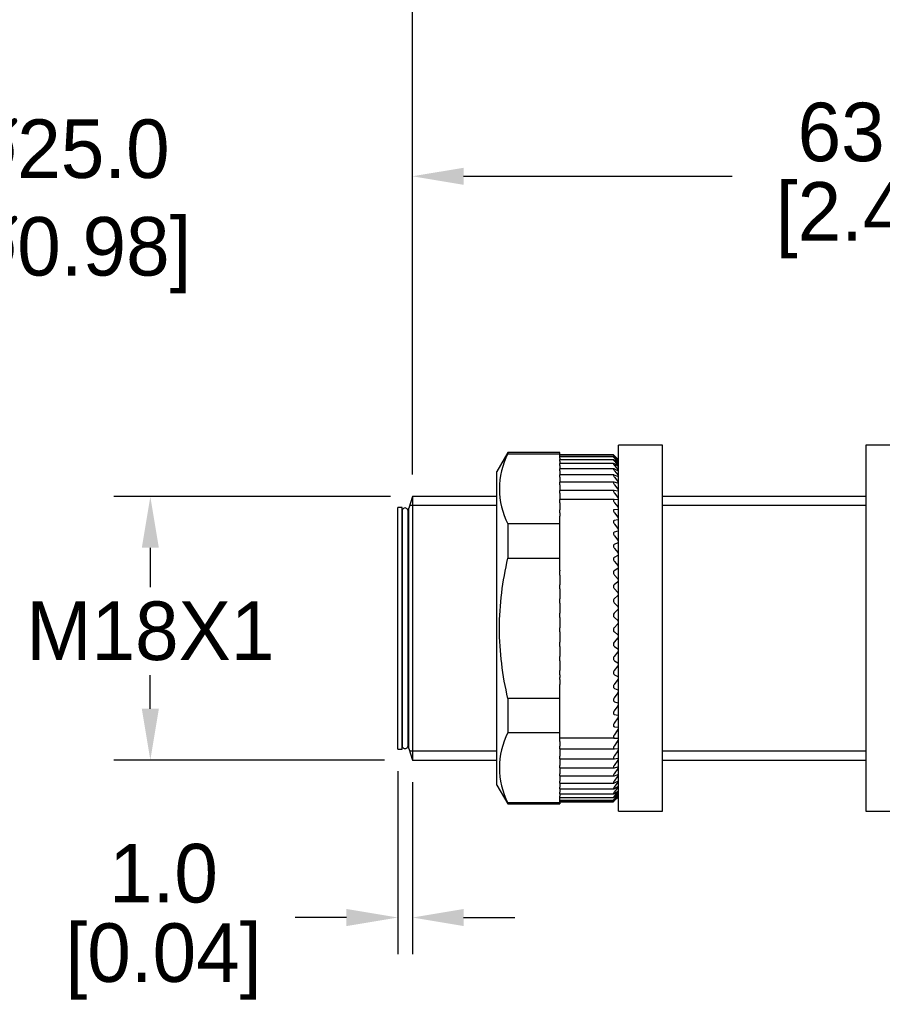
# Model space of a CAD drawing. Header units: inches. Extents: x 0 to 279, y 0 to 216.
# Tile 2 of 5: x 57 to 116, y 90 to 158. Entities that reach past the tile are written whole.
import ezdxf

# ---------------------------------------------------------------- set-up
doc = ezdxf.new("R2010")
doc.units = ezdxf.units.IN
doc.header["$LTSCALE"] = 10
doc.header["$MEASUREMENT"] = 0
doc.layers.add('DIM', color=140, linetype='Continuous')
doc.dimstyles.get("Standard").update_dxf_attribs({"dimtxt": 4, "dimasz": 3.5, "dimexe": 2.5, "dimexo": 1.5, "dimgap": 1, "dimtad": 0, "dimtih": 1, "dimtoh": 1, "dimdec": 1, "dimzin": 0, "dimdsep": 46, "dimtxsty": 'Standard', "dimcen": 0, "dimadec": 0, "dimazin": 0, "dimtfac": 1, "dimtdec": 1, "dimtofl": 0, "dimtmove": 0, "dimatfit": 3, "dimfxl": 0, "dimtolj": 1, "dimtzin": 0, "dimarcsym": 0})

# ---------------------------------------------------------------- blocks, each defined once
blk = doc.blocks.new('*D1')
at = {"layer": 'Defpoints', "color": 0}
for p in [(83.71, 125.134), (65.809, 107.134), (83.311, 107.134)]:
    blk.add_point(p, dxfattribs=at)
at = {"layer": 'DIM', "color": 0, "lineweight": -2}
for p, q in [((82.21, 125.134), (63.309, 125.134)), ((65.809, 121.634), (65.809, 118.937)), ((65.809, 110.634), (65.809, 112.937)), ((81.811, 107.134), (63.309, 107.134))]:
    blk.add_line(p, q, dxfattribs=at)
at = {"layer": 'DIM', "color": 0}
for points in [[(65.226, 121.634), (66.393, 121.634), (65.809, 125.134)], [(65.226, 110.634), (66.393, 110.634), (65.809, 107.134)]]:
    blk.add_solid(points, dxfattribs=at)
at = {"layer": 'DIM', "color": 0, "insert": (65.809, 115.937), "char_height": 4, "attachment_point": 5}
blk.add_mtext('\\A1;M18X1', dxfattribs=at)
blk = doc.blocks.new('*D2')
at = {"layer": 'Defpoints', "color": 0}
for p in [(165.848, 166.564), (83.71, 125.134), (165.848, 124.134)]:
    blk.add_point(p, dxfattribs=at)
at = {"layer": 'DIM', "color": 0, "lineweight": -2}
for p, q in [((83.71, 126.634), (83.71, 169.064)), ((165.848, 125.634), (165.848, 169.064)), ((87.21, 166.564), (114.612, 166.564)), ((162.348, 166.564), (137.945, 166.564))]:
    blk.add_line(p, q, dxfattribs=at)
at = {"layer": 'DIM', "color": 0}
for points in [[(87.21, 167.148), (87.21, 165.981), (83.71, 166.564)], [(162.348, 167.148), (162.348, 165.981), (165.848, 166.564)]]:
    blk.add_solid(points, dxfattribs=at)
at = {"layer": 'DIM', "color": 0, "insert": (126.279, 166.564), "char_height": 4, "attachment_point": 5}
blk.add_mtext('\\A1; 82.1\\P [3.23]', dxfattribs=at)
blk = doc.blocks.new('*D6')
at = {"layer": 'Defpoints', "color": 0}
for p in [(146.748, 147.01), (83.71, 125.134), (146.748, 124.334)]:
    blk.add_point(p, dxfattribs=at)
at = {"layer": 'DIM', "color": 0, "lineweight": -2}
for p, q in [((83.71, 126.634), (83.71, 149.51)), ((146.748, 125.834), (146.748, 149.51)), ((87.21, 147.01), (105.562, 147.01)), ((143.248, 147.01), (124.895, 147.01))]:
    blk.add_line(p, q, dxfattribs=at)
at = {"layer": 'DIM', "color": 0}
for points in [[(87.21, 147.593), (87.21, 146.427), (83.71, 147.01)], [(143.248, 147.593), (143.248, 146.427), (146.748, 147.01)]]:
    blk.add_solid(points, dxfattribs=at)
at = {"layer": 'DIM', "color": 0, "char_height": 4, "attachment_point": 5}
for s, insert in [('\\A1;63.0', (115.229, 150.01)), ('\\A1;[2.48]', (115.229, 144.01))]:
    blk.add_mtext(s, dxfattribs=dict(at, insert=insert))
blk = doc.blocks.new('*D4')
at = {"layer": 'Defpoints', "color": 0}
for p in [(36.776, 128.024), (29.059, 104.245)]:
    blk.add_point(p, dxfattribs=at)
at = {"layer": 'DIM', "color": 0, "lineweight": -2}
for p, q in [((42.273, 144.958), (37.857, 131.353)), ((45.773, 144.958), (42.273, 144.958))]:
    blk.add_line(p, q, dxfattribs=at)
at = {"layer": 'DIM', "color": 0}
blk.add_solid([(37.302, 131.533), (38.412, 131.173), (36.776, 128.024)], dxfattribs=at)
at = {"layer": 'DIM', "color": 0, "insert": (59.106, 144.958), "char_height": 4, "attachment_point": 5}
blk.add_mtext('\\A1; ∅25.0\\P [∅0.98]', dxfattribs=at)
blk = doc.blocks.new('*D7')
at = {"layer": 'Defpoints', "color": 0}
for p in [(82.708, 107.884), (83.71, 107.134), (82.708, 96.378)]:
    blk.add_point(p, dxfattribs=at)
at = {"layer": 'DIM', "color": 0, "lineweight": -2}
for p, q in [((82.708, 106.384), (82.708, 93.878)), ((83.71, 105.634), (83.71, 93.878)), ((79.208, 96.378), (75.708, 96.378)), ((87.21, 96.378), (90.71, 96.378))]:
    blk.add_line(p, q, dxfattribs=at)
at = {"layer": 'DIM', "color": 0}
for points in [[(79.208, 96.961), (79.208, 95.795), (82.708, 96.378)], [(87.21, 96.961), (87.21, 95.795), (83.71, 96.378)]]:
    blk.add_solid(points, dxfattribs=at)
at = {"layer": 'DIM', "color": 0, "char_height": 4, "attachment_point": 5}
for s, insert in [('\\A1;1.0', (66.708, 99.378)), ('\\A1;[0.04]', (66.708, 93.378))]:
    blk.add_mtext(s, dxfattribs=dict(at, insert=insert))

msp = doc.modelspace()

# ---------------------------------------------------------------- linework, layer by layer
for p, q in [((97.789, 103.634), (97.789, 128.634)), ((100.789, 128.634), (97.789, 128.634)), ((100.789, 103.634), (100.789, 128.634)), ((114.691, 128.634), (114.691, 103.634)), ((117.691, 128.634), (114.691, 128.634)), ((90.235, 128.134), (89.489, 126.842)), ((90.235, 128.134), (90.235, 128.058)), ((93.789, 128.134), (90.235, 128.134)), ((90.235, 128.058), (93.789, 128.058)), ((93.789, 128.058), (93.789, 128.134)), ((93.789, 127.843), (93.789, 128.058)), ((97.439, 127.982), (93.789, 127.982)), ((97.44, 127.953), (93.789, 127.953)), ((93.789, 127.745), (93.789, 127.843)), ((97.441, 127.843), (93.789, 127.843)), ((97.749, 127.667), (97.494, 127.906)), ((97.749, 127.592), (97.494, 127.806)), ((97.789, 127.634), (97.506, 127.914)), ((97.51, 127.911), (97.736, 127.685)), ((97.51, 127.869), (97.736, 127.628)), ((93.789, 127.745), (93.789, 127.676)), ((93.789, 127.653), (93.789, 127.676)), ((93.789, 127.54), (93.789, 127.653)), ((97.444, 127.653), (93.789, 127.653)), ((93.789, 127.54), (93.789, 127.383)), ((93.789, 127.254), (93.789, 127.383)), ((97.449, 127.383), (93.789, 127.383)), ((93.789, 127.254), (93.789, 127.035)), ((97.749, 127.436), (97.494, 127.625)), ((97.749, 127.201), (97.494, 127.363)), ((97.51, 127.745), (97.736, 127.491)), ((97.51, 127.54), (97.736, 127.274)), ((97.51, 127.254), (97.736, 126.978)), ((97.785, 127.633), (97.785, 127.635)), ((97.785, 127.564), (97.785, 127.572)), ((97.785, 127.414), (97.785, 127.428)), ((97.785, 127.186), (97.785, 127.205)), ((89.489, 105.427), (89.489, 126.842)), ((93.789, 126.891), (93.789, 127.035)), ((97.455, 127.035), (93.789, 127.035)), ((93.789, 126.891), (93.789, 126.613)), ((93.789, 126.452), (93.789, 126.613)), ((97.461, 126.613), (93.789, 126.613)), ((93.789, 126.452), (93.789, 126.162)), ((97.749, 126.889), (97.494, 127.022)), ((97.749, 126.501), (97.494, 126.605)), ((97.51, 126.891), (97.736, 126.607)), ((97.51, 126.452), (97.736, 126.162)), ((97.785, 126.88), (97.785, 126.905)), ((97.785, 126.499), (97.785, 126.529)), ((93.789, 126.162), (93.789, 126.118)), ((93.789, 125.941), (93.789, 126.118)), ((97.471, 126.118), (93.789, 126.118)), ((93.789, 125.941), (93.789, 125.647)), ((97.749, 126.041), (97.494, 126.114)), ((97.51, 125.941), (97.736, 125.647)), ((97.785, 126.045), (97.785, 126.08)), ((83.71, 125.134), (83.474, 124.334)), ((83.71, 125.134), (83.71, 107.134)), ((89.489, 125.134), (83.71, 125.134)), ((93.789, 125.647), (93.789, 125.554)), ((93.789, 125.361), (93.789, 125.554)), ((97.481, 125.554), (93.789, 125.554)), ((93.789, 125.361), (93.789, 125.065)), ((97.749, 125.511), (97.494, 125.553)), ((97.51, 125.361), (97.736, 125.065)), ((97.785, 125.521), (97.785, 125.561)), ((114.691, 125.134), (100.789, 125.134)), ((89.489, 124.521), (83.582, 124.521)), ((93.789, 125.065), (93.789, 124.926)), ((93.789, 124.716), (93.789, 124.926)), ((97.49, 124.926), (93.789, 124.926)), ((93.789, 124.716), (93.789, 124.421)), ((97.749, 124.915), (97.494, 124.926)), ((97.51, 124.716), (97.736, 124.421)), ((97.785, 124.931), (97.785, 124.977)), ((114.691, 124.521), (100.789, 124.521)), ((82.708, 107.884), (82.708, 124.384)), ((83.007, 124.384), (82.708, 124.384)), ((83.007, 107.884), (83.007, 124.384)), ((83.012, 124.151), (83.012, 108.117)), ((83.413, 108.117), (83.413, 124.151)), ((83.474, 107.934), (83.474, 124.334)), ((93.789, 124.421), (93.789, 124.257)), ((93.789, 124.257), (93.789, 124.238)), ((93.789, 124.011), (93.789, 124.238)), ((93.789, 124.011), (93.789, 123.798)), ((93.789, 123.263), (93.789, 123.798)), ((97.749, 124.257), (97.494, 124.238)), ((97.51, 124.011), (97.736, 123.718)), ((97.785, 124.28), (97.785, 124.33)), ((83.012, 123.684), (83.007, 123.684)), ((83.474, 123.684), (83.413, 123.684)), ((83.413, 123.684), (83.474, 123.684)), ((90.235, 123.263), (90.235, 120.93)), ((93.789, 123.263), (90.235, 123.263)), ((93.789, 120.93), (93.789, 123.263)), ((97.749, 123.543), (97.494, 123.493)), ((97.51, 123.251), (97.736, 122.962)), ((97.785, 123.572), (97.785, 123.626)), ((97.749, 122.777), (97.494, 122.696)), ((97.51, 122.441), (97.736, 122.159)), ((97.785, 122.812), (97.785, 122.869)), ((97.749, 121.964), (97.494, 121.853)), ((97.785, 122.004), (97.785, 122.065)), ((97.749, 121.11), (97.494, 120.97)), ((97.51, 121.586), (97.736, 121.313)), ((97.785, 121.156), (97.785, 121.219)), ((90.235, 120.93), (93.789, 120.93)), ((93.789, 120.115), (93.789, 120.93)), ((97.51, 120.694), (97.736, 120.43)), ((93.789, 120.115), (93.789, 120.053)), ((93.789, 119.769), (93.789, 120.053)), ((93.789, 119.769), (93.789, 119.518)), ((97.749, 120.221), (97.494, 120.053)), ((97.51, 119.769), (97.736, 119.518)), ((97.785, 120.272), (97.785, 120.338)), ((93.789, 119.518), (93.789, 119.304)), ((93.789, 119.304), (93.789, 119.108)), ((93.789, 118.819), (93.789, 119.108)), ((97.749, 119.304), (97.494, 119.108)), ((97.785, 119.359), (97.785, 119.427)), ((93.789, 118.819), (93.789, 118.582)), ((93.789, 118.582), (93.789, 118.364)), ((97.51, 118.819), (97.736, 118.582)), ((97.785, 118.424), (97.785, 118.493)), ((93.789, 118.364), (93.789, 118.143)), ((93.789, 117.85), (93.789, 118.143)), ((93.789, 117.85), (93.789, 117.629)), ((97.749, 118.364), (97.494, 118.143)), ((97.51, 117.85), (97.736, 117.629)), ((93.789, 117.629), (93.789, 117.409)), ((93.789, 117.409), (93.789, 117.164)), ((93.789, 116.869), (93.789, 117.164)), ((97.749, 117.409), (97.494, 117.164)), ((97.785, 117.473), (97.785, 117.542)), ((93.789, 116.869), (93.789, 116.665)), ((93.789, 116.665), (93.789, 116.445)), ((93.789, 116.445), (93.789, 116.177)), ((97.749, 116.445), (97.494, 116.177)), ((97.51, 116.869), (97.736, 116.665)), ((97.785, 116.512), (97.785, 116.582)), ((93.789, 115.883), (93.789, 116.177)), ((93.789, 115.883), (93.789, 115.697)), ((93.789, 115.697), (93.789, 115.478)), ((97.51, 115.883), (97.736, 115.697)), ((93.789, 115.478), (93.789, 115.19)), ((93.789, 114.899), (93.789, 115.19)), ((97.749, 115.478), (97.494, 115.19)), ((97.785, 115.548), (97.785, 115.619)), ((93.789, 114.899), (93.789, 114.733)), ((93.789, 114.733), (93.789, 114.517)), ((93.789, 114.517), (93.789, 114.21)), ((97.749, 114.517), (97.494, 114.21)), ((97.51, 114.899), (97.736, 114.733)), ((97.785, 114.589), (97.785, 114.659)), ((93.789, 113.923), (93.789, 114.21)), ((93.789, 113.923), (93.789, 113.778)), ((93.789, 113.778), (93.789, 113.566)), ((97.51, 113.923), (97.736, 113.778)), ((97.785, 113.641), (97.785, 113.709)), ((93.789, 113.566), (93.789, 113.243)), ((93.789, 112.963), (93.789, 113.243)), ((97.749, 113.566), (97.494, 113.243)), ((93.789, 112.963), (93.789, 112.84)), ((93.789, 112.84), (93.789, 112.771)), ((93.789, 112.626), (93.789, 112.771)), ((93.789, 112.626), (93.789, 112.296)), ((97.749, 112.634), (97.494, 112.296)), ((97.51, 112.963), (97.736, 112.84)), ((97.785, 112.71), (97.785, 112.777)), ((93.789, 112.025), (93.789, 112.296)), ((93.789, 112.025), (93.789, 112.012)), ((93.789, 111.338), (93.789, 112.012)), ((97.749, 111.726), (97.494, 111.377)), ((97.51, 112.025), (97.736, 111.925)), ((97.785, 111.803), (97.785, 111.868)), ((90.235, 111.338), (90.235, 109.006)), ((93.789, 111.338), (90.235, 111.338)), ((93.789, 109.006), (93.789, 111.338)), ((97.51, 111.116), (97.736, 111.039)), ((97.785, 110.926), (97.785, 110.989)), ((97.749, 110.849), (97.494, 110.491)), ((97.749, 110.009), (97.494, 109.644)), ((97.51, 110.242), (97.736, 110.19)), ((97.785, 110.086), (97.785, 110.146)), ((90.235, 109.006), (93.789, 109.006)), ((93.789, 108.781), (93.789, 109.006)), ((97.749, 109.212), (97.494, 108.843)), ((97.51, 109.409), (97.736, 109.382)), ((97.785, 109.288), (97.785, 109.345)), ((83.007, 108.584), (83.012, 108.584)), ((83.413, 108.584), (83.474, 108.584)), ((93.789, 108.624), (93.789, 108.781)), ((93.789, 108.624), (93.789, 108.623)), ((97.51, 108.624), (93.789, 108.624)), ((93.789, 108.411), (93.789, 108.623)), ((93.789, 108.411), (93.789, 108.093)), ((97.749, 108.464), (97.494, 108.093)), ((97.51, 108.624), (97.736, 108.621)), ((97.785, 108.539), (97.785, 108.592)), ((82.708, 107.884), (83.007, 107.884)), ((83.474, 107.934), (83.71, 107.134)), ((89.489, 107.748), (83.582, 107.748)), ((93.789, 107.891), (93.789, 108.093)), ((93.789, 107.891), (93.789, 107.769)), ((93.789, 107.891), (97.501, 107.891)), ((93.789, 107.769), (93.789, 107.399)), ((97.749, 107.769), (97.494, 107.399)), ((97.51, 107.891), (97.736, 107.913)), ((97.785, 107.842), (97.785, 107.891)), ((114.691, 107.748), (100.789, 107.748)), ((83.71, 107.134), (89.489, 107.134)), ((93.789, 107.214), (93.789, 107.399)), ((93.789, 107.214), (93.789, 107.133)), ((93.789, 107.214), (97.49, 107.214)), ((93.789, 107.133), (93.789, 106.767)), ((97.749, 107.133), (97.494, 106.767)), ((97.51, 107.216), (97.736, 107.263)), ((97.785, 107.204), (97.785, 107.249)), ((100.789, 107.134), (114.691, 107.134)), ((93.789, 106.598), (93.789, 106.767)), ((93.789, 106.598), (93.789, 106.561)), ((93.789, 106.598), (97.479, 106.598)), ((93.789, 106.561), (93.789, 106.2)), ((97.749, 106.561), (97.494, 106.2)), ((97.51, 106.604), (97.736, 106.675)), ((97.785, 106.629), (97.785, 106.668)), ((93.789, 106.048), (93.789, 106.2)), ((93.789, 106.048), (93.789, 105.703)), ((93.789, 106.048), (97.468, 106.048)), ((93.789, 105.567), (93.789, 105.703)), ((97.749, 106.055), (97.494, 105.703)), ((97.749, 105.62), (97.494, 105.28)), ((97.51, 106.059), (97.736, 106.153)), ((97.51, 105.584), (97.736, 105.701)), ((97.785, 106.12), (97.785, 106.154)), ((97.785, 105.681), (97.785, 105.711)), ((89.489, 105.427), (90.235, 104.134)), ((93.789, 105.567), (93.789, 105.28)), ((93.789, 105.567), (97.46, 105.567)), ((93.789, 105.159), (93.789, 105.28)), ((93.789, 105.159), (93.789, 104.932)), ((93.789, 105.159), (97.454, 105.159)), ((93.789, 104.827), (93.789, 104.932)), ((97.749, 105.259), (97.494, 104.932)), ((97.749, 104.974), (97.494, 104.663)), ((97.51, 105.183), (97.736, 105.323)), ((97.51, 104.859), (97.736, 105.02)), ((97.785, 105.316), (97.785, 105.34)), ((97.785, 105.026), (97.785, 105.045)), ((93.789, 104.827), (93.789, 104.663)), ((93.789, 104.827), (97.447, 104.827)), ((93.789, 104.572), (93.789, 104.663)), ((93.789, 104.21), (93.789, 104.572)), ((93.789, 104.572), (97.444, 104.572)), ((93.789, 104.397), (97.441, 104.397)), ((93.789, 104.303), (97.438, 104.303)), ((93.789, 104.291), (97.439, 104.291)), ((97.749, 104.767), (97.494, 104.474)), ((97.749, 104.641), (97.494, 104.368)), ((97.749, 104.594), (97.494, 104.343)), ((97.51, 104.614), (97.736, 104.795)), ((97.51, 104.45), (97.736, 104.65)), ((97.51, 104.368), (97.736, 104.585)), ((97.685, 104.531), (97.789, 104.634)), ((97.785, 104.815), (97.785, 104.828)), ((97.785, 104.683), (97.785, 104.69)), ((97.785, 104.631), (97.785, 104.632)), ((90.235, 104.134), (90.235, 104.21)), ((93.789, 104.21), (90.235, 104.21)), ((90.235, 104.134), (93.789, 104.134)), ((93.789, 104.21), (93.789, 104.134)), ((97.789, 103.634), (100.789, 103.634)), ((114.691, 103.634), (117.691, 103.634))]:
    msp.add_line(p, q)
for centre, radius, start, end in [((94.926, 125.66), 5.268, 152.92501, 207.07499), ((96.148, 126.087), 2.253, 43.39511, 45.17634), ((97.269, 127.176), 0.65, 37.51643, 44.1141), ((97.408, 127.185), 0.449, 32.86057, 43.03261), ((97.457, 127.023), 0.375, 29.14561, 42.01014), ((98.743, 128.701), 1.434, 226.11598, 228.08899), ((97.939, 127.803), 0.284, 227.96888, 237.16419), ((97.48, 126.755), 0.34, 26.15454, 41.09742), ((97.492, 126.4), 0.319, 23.72433, 40.32475), ((97.5, 125.967), 0.306, 21.73324, 39.70941), ((97.506, 125.459), 0.297, 20.09017, 39.26121), ((97.512, 124.884), 0.288, 18.72657, 38.98628), ((83.213, 124.152), 0.2, 359.76157, 181.2686), ((97.518, 124.245), 0.28, 17.59042, 38.88957), ((97.748, 124.298), 0.0404, 270.39248, 334.44932), ((97.525, 123.548), 0.271, 16.64201, 38.97658), ((97.741, 123.589), 0.0466, 278.90739, 338.62709), ((97.534, 122.797), 0.261, 15.85085, 39.25451), ((97.733, 122.829), 0.0546, 286.58176, 341.40083), ((97.544, 121.999), 0.249, 15.19348, 39.73319), ((97.723, 122.023), 0.0644, 293.28808, 343.23903), ((97.555, 121.159), 0.237, 14.65193, 40.42587), ((97.712, 121.176), 0.0757, 299.03837, 344.46719), ((97.568, 120.283), 0.224, 14.2127, 41.35004), ((97.699, 120.295), 0.0884, 303.91454, 345.29572), ((97.582, 119.377), 0.209, 13.86607, 42.52828), ((97.686, 119.384), 0.102, 308.0237, 345.85542), ((97.597, 118.447), 0.194, 13.60582, 43.98925), ((97.671, 118.452), 0.117, 311.47383, 346.22606), ((97.639, 117.024), 0.202, 136.13742, 230.09318), ((97.612, 117.501), 0.178, 13.42933, 45.76884), ((97.656, 117.504), 0.133, 314.36269, 346.45579), ((97.628, 116.545), 0.162, 13.33808, 47.91145), ((97.641, 116.546), 0.148, 316.77396, 346.57336), ((97.638, 116.038), 0.201, 135.91699, 230.32453), ((97.643, 115.585), 0.145, 13.33885, 50.47132), ((97.634, 115.052), 0.197, 135.34613, 230.95051), ((97.625, 115.586), 0.164, 318.77702, 346.59546), ((97.659, 114.629), 0.129, 13.44615, 53.51352), ((97.61, 114.631), 0.179, 320.42833, 346.53097), ((97.674, 113.682), 0.114, 13.68578, 57.11457), ((97.596, 113.686), 0.194, 321.77318, 346.38341), ((97.688, 112.752), 0.0997, 14.10134, 61.36106), ((97.583, 112.759), 0.208, 322.84741, 346.15232), ((97.701, 111.846), 0.0864, 14.76413, 66.34497), ((97.571, 111.857), 0.221, 323.67902, 345.83386), ((97.713, 110.968), 0.0746, 15.78835, 72.15259), ((97.56, 110.984), 0.232, 324.28937, 345.42106), ((97.723, 110.127), 0.0643, 17.35175, 78.84295), ((97.551, 110.149), 0.242, 324.69427, 344.9036), ((94.926, 106.608), 5.268, 152.92501, 207.07499), ((97.732, 109.326), 0.0557, 19.71949, 86.41093), ((97.543, 109.356), 0.251, 324.90473, 344.26733), ((97.74, 108.572), 0.0488, 23.26113, 94.73243), ((97.538, 108.612), 0.258, 324.92762, 343.4935), ((83.213, 108.116), 0.2, 178.7314, 0.23843), ((97.533, 107.921), 0.264, 324.76622, 342.55746), ((97.53, 107.29), 0.269, 324.42066, 341.42696), ((97.527, 106.722), 0.274, 323.88844, 340.0596), ((97.525, 106.223), 0.28, 323.16518, 338.39935), ((97.521, 105.797), 0.288, 322.24566, 336.3715), ((97.512, 105.449), 0.303, 321.12568, 333.87566), ((97.495, 105.189), 0.332, 319.80502, 330.7761), ((97.859, 104.662), 0.181, 114.26702, 132.929), ((98.019, 104.351), 0.412, 124.72791, 133.50206), ((99.931, 102.338), 3.141, 133.09943, 134.33363), ((97.452, 105.032), 0.397, 318.29224, 326.88881), ((97.317, 105.049), 0.594, 316.61141, 321.96626), ((95.377, 106.982), 3.366, 314.80926, 315.68416)]:
    msp.add_arc(centre, radius, start, end)
for points, knots in [([(97.494, 127.906), (97.477, 127.922), (97.462, 127.936), (97.441, 127.953), (97.436, 127.956), (97.44, 127.947), (97.449, 127.936), (97.475, 127.907), (97.491, 127.889), (97.51, 127.869)], [0, 0, 0, 0, 0.25, 0.25, 0.5, 0.5, 0.75, 0.75, 1, 1, 1, 1]), ([(97.494, 127.806), (97.477, 127.821), (97.462, 127.832), (97.441, 127.845), (97.436, 127.845), (97.44, 127.832), (97.449, 127.818), (97.475, 127.785), (97.491, 127.766), (97.51, 127.745)], [0, 0, 0, 0, 0.25, 0.25, 0.5, 0.5, 0.75, 0.75, 1, 1, 1, 1]), ([(97.438, 127.982), (97.438, 127.982), (97.438, 127.982), (97.44, 127.98), (97.449, 127.971), (97.475, 127.945), (97.491, 127.929), (97.51, 127.911)], [0.4700621, 0.4700621, 0.4700621, 0.4700621, 0.5, 0.5, 0.75, 0.75, 1, 1, 1, 1]), ([(97.494, 127.625), (97.477, 127.638), (97.462, 127.647), (97.441, 127.655), (97.436, 127.653), (97.44, 127.634), (97.449, 127.619), (97.475, 127.582), (97.491, 127.561), (97.51, 127.54)], [0, 0, 0, 0, 0.25, 0.25, 0.5, 0.5, 0.75, 0.75, 1, 1, 1, 1]), ([(97.494, 127.363), (97.477, 127.374), (97.462, 127.381), (97.441, 127.384), (97.436, 127.379), (97.44, 127.356), (97.449, 127.339), (97.475, 127.298), (97.491, 127.277), (97.51, 127.254)], [0, 0, 0, 0, 0.25, 0.25, 0.5, 0.5, 0.75, 0.75, 1, 1, 1, 1]), ([(97.785, 127.414), (97.781, 127.415), (97.775, 127.418), (97.768, 127.423), (97.762, 127.426), (97.756, 127.431), (97.749, 127.436)], [0, 0, 0, 0, 0.565382, 0.565382, 0.565382, 1, 1, 1, 1]), ([(97.785, 127.186), (97.781, 127.185), (97.775, 127.187), (97.768, 127.19), (97.762, 127.193), (97.756, 127.197), (97.749, 127.201)], [0, 0, 0, 0, 0.565364, 0.565364, 0.565364, 1, 1, 1, 1]), ([(97.494, 127.022), (97.477, 127.031), (97.462, 127.036), (97.441, 127.034), (97.436, 127.027), (97.44, 126.999), (97.449, 126.98), (97.475, 126.937), (97.491, 126.914), (97.51, 126.891)], [0, 0, 0, 0, 0.25, 0.25, 0.5, 0.5, 0.75, 0.75, 1, 1, 1, 1]), ([(97.494, 126.605), (97.477, 126.612), (97.462, 126.614), (97.441, 126.608), (97.436, 126.598), (97.44, 126.566), (97.449, 126.545), (97.475, 126.499), (97.491, 126.476), (97.51, 126.452)], [0, 0, 0, 0, 0.25, 0.25, 0.5, 0.5, 0.75, 0.75, 1, 1, 1, 1]), ([(97.785, 126.88), (97.781, 126.878), (97.775, 126.878), (97.768, 126.881), (97.762, 126.882), (97.756, 126.885), (97.749, 126.889)], [0, 0, 0, 0, 0.56535, 0.56535, 0.56535, 1, 1, 1, 1]), ([(97.785, 126.499), (97.781, 126.495), (97.775, 126.494), (97.768, 126.495), (97.762, 126.496), (97.756, 126.498), (97.749, 126.501)], [0, 0, 0, 0, 0.56534, 0.56534, 0.56534, 1, 1, 1, 1]), ([(97.494, 126.114), (97.477, 126.119), (97.462, 126.119), (97.441, 126.108), (97.436, 126.096), (97.44, 126.06), (97.449, 126.037), (97.475, 125.989), (97.491, 125.965), (97.51, 125.941)], [0, 0, 0, 0, 0.25, 0.25, 0.5, 0.5, 0.75, 0.75, 1, 1, 1, 1]), ([(97.785, 126.045), (97.781, 126.04), (97.775, 126.038), (97.768, 126.037), (97.762, 126.037), (97.756, 126.038), (97.749, 126.041)], [0, 0, 0, 0, 0.565333, 0.565333, 0.565333, 1, 1, 1, 1]), ([(97.494, 125.553), (97.477, 125.556), (97.462, 125.554), (97.441, 125.539), (97.436, 125.524), (97.44, 125.484), (97.449, 125.46), (97.475, 125.409), (97.491, 125.385), (97.51, 125.361)], [0, 0, 0, 0, 0.25, 0.25, 0.5, 0.5, 0.75, 0.75, 1, 1, 1, 1]), ([(97.785, 125.521), (97.781, 125.515), (97.775, 125.511), (97.768, 125.51), (97.762, 125.509), (97.756, 125.509), (97.749, 125.511)], [0, 0, 0, 0, 0.565328, 0.565328, 0.565328, 1, 1, 1, 1]), ([(97.494, 124.926), (97.477, 124.927), (97.462, 124.923), (97.441, 124.903), (97.436, 124.886), (97.44, 124.843), (97.449, 124.817), (97.475, 124.765), (97.491, 124.74), (97.51, 124.716)], [0, 0, 0, 0, 0.25, 0.25, 0.5, 0.5, 0.75, 0.75, 1, 1, 1, 1]), ([(97.785, 124.931), (97.781, 124.924), (97.775, 124.92), (97.768, 124.917), (97.762, 124.915), (97.756, 124.914), (97.749, 124.915)], [0, 0, 0, 0, 0.565326, 0.565326, 0.565326, 1, 1, 1, 1]), ([(97.494, 124.238), (97.477, 124.237), (97.462, 124.231), (97.441, 124.206), (97.436, 124.187), (97.44, 124.14), (97.449, 124.113), (97.475, 124.06), (97.491, 124.035), (97.51, 124.011)], [0, 0, 0, 0, 0.25, 0.25, 0.5, 0.5, 0.75, 0.75, 1, 1, 1, 1]), ([(97.494, 123.493), (97.477, 123.489), (97.462, 123.481), (97.441, 123.452), (97.436, 123.432), (97.44, 123.381), (97.449, 123.353), (97.475, 123.299), (97.491, 123.274), (97.51, 123.251)], [0, 0, 0, 0, 0.25, 0.25, 0.5, 0.5, 0.75, 0.75, 1, 1, 1, 1]), ([(97.494, 122.696), (97.477, 122.69), (97.462, 122.68), (97.441, 122.647), (97.436, 122.625), (97.44, 122.572), (97.449, 122.543), (97.475, 122.489), (97.491, 122.464), (97.51, 122.441)], [0, 0, 0, 0, 0.25, 0.25, 0.5, 0.5, 0.75, 0.75, 1, 1, 1, 1]), ([(97.494, 121.853), (97.477, 121.845), (97.462, 121.833), (97.441, 121.797), (97.436, 121.772), (97.44, 121.717), (97.449, 121.688), (97.475, 121.633), (97.491, 121.609), (97.51, 121.586)], [0, 0, 0, 0, 0.25, 0.25, 0.5, 0.5, 0.75, 0.75, 1, 1, 1, 1]), ([(90.235, 111.338), (89.87, 112.921), (89.658, 114.518), (89.657, 117.74), (89.874, 119.366), (90.235, 120.93)], [0, 0, 0, 0, 0.5, 0.5, 1, 1, 1, 1]), ([(97.494, 120.97), (97.477, 120.96), (97.462, 120.946), (97.441, 120.906), (97.436, 120.88), (97.44, 120.823), (97.449, 120.794), (97.475, 120.739), (97.491, 120.715), (97.51, 120.694)], [0, 0, 0, 0, 0.25, 0.25, 0.5, 0.5, 0.75, 0.75, 1, 1, 1, 1]), ([(97.494, 120.053), (97.477, 120.041), (97.462, 120.025), (97.441, 119.982), (97.436, 119.955), (97.44, 119.897), (97.449, 119.867), (97.475, 119.813), (97.491, 119.79), (97.51, 119.769)], [0, 0, 0, 0, 0.25, 0.25, 0.5, 0.5, 0.75, 0.75, 1, 1, 1, 1]), ([(97.494, 119.108), (97.477, 119.095), (97.462, 119.077), (97.441, 119.031), (97.436, 119.003), (97.44, 118.943), (97.449, 118.914), (97.475, 118.861), (97.491, 118.838), (97.51, 118.819)], [0, 0, 0, 0, 0.25, 0.25, 0.5, 0.5, 0.75, 0.75, 1, 1, 1, 1]), ([(97.494, 118.143), (97.477, 118.128), (97.462, 118.109), (97.441, 118.06), (97.436, 118.031), (97.44, 117.971), (97.449, 117.941), (97.475, 117.89), (97.491, 117.868), (97.51, 117.85)], [0, 0, 0, 0, 0.25, 0.25, 0.5, 0.5, 0.75, 0.75, 1, 1, 1, 1]), ([(97.494, 114.21), (97.477, 114.189), (97.462, 114.165), (97.441, 114.109), (97.436, 114.079), (97.44, 114.02), (97.449, 113.993), (97.475, 113.951), (97.491, 113.935), (97.51, 113.923)], [0, 0, 0, 0, 0.25, 0.25, 0.5, 0.5, 0.75, 0.75, 1, 1, 1, 1]), ([(97.494, 113.243), (97.477, 113.221), (97.462, 113.196), (97.441, 113.14), (97.436, 113.109), (97.44, 113.052), (97.449, 113.027), (97.475, 112.987), (97.491, 112.973), (97.51, 112.963)], [0, 0, 0, 0, 0.25, 0.25, 0.5, 0.5, 0.75, 0.75, 1, 1, 1, 1]), ([(97.494, 112.296), (97.477, 112.274), (97.462, 112.248), (97.441, 112.191), (97.436, 112.161), (97.44, 112.106), (97.449, 112.082), (97.475, 112.046), (97.491, 112.033), (97.51, 112.025)], [0, 0, 0, 0, 0.25, 0.25, 0.5, 0.5, 0.75, 0.75, 1, 1, 1, 1]), ([(97.494, 111.377), (97.477, 111.353), (97.462, 111.327), (97.441, 111.271), (97.436, 111.241), (97.44, 111.187), (97.449, 111.165), (97.475, 111.133), (97.491, 111.122), (97.51, 111.116)], [0, 0, 0, 0, 0.25, 0.25, 0.5, 0.5, 0.75, 0.75, 1, 1, 1, 1]), ([(97.494, 110.491), (97.477, 110.467), (97.462, 110.44), (97.441, 110.384), (97.436, 110.355), (97.44, 110.304), (97.449, 110.284), (97.475, 110.255), (97.491, 110.246), (97.51, 110.242)], [0, 0, 0, 0, 0.25, 0.25, 0.5, 0.5, 0.75, 0.75, 1, 1, 1, 1]), ([(97.494, 109.644), (97.477, 109.62), (97.462, 109.593), (97.441, 109.538), (97.436, 109.51), (97.44, 109.462), (97.449, 109.443), (97.475, 109.418), (97.491, 109.412), (97.51, 109.409)], [0, 0, 0, 0, 0.25, 0.25, 0.5, 0.5, 0.75, 0.75, 1, 1, 1, 1]), ([(97.494, 108.843), (97.477, 108.818), (97.462, 108.791), (97.441, 108.737), (97.436, 108.711), (97.44, 108.666), (97.449, 108.65), (97.475, 108.629), (97.491, 108.624), (97.51, 108.624)], [0, 0, 0, 0, 0.25, 0.25, 0.5, 0.5, 0.75, 0.75, 1, 1, 1, 1]), ([(97.494, 108.093), (97.477, 108.068), (97.462, 108.042), (97.441, 107.989), (97.436, 107.964), (97.44, 107.923), (97.449, 107.908), (97.475, 107.892), (97.491, 107.89), (97.51, 107.891)], [0, 0, 0, 0, 0.25, 0.25, 0.5, 0.5, 0.75, 0.75, 1, 1, 1, 1]), ([(97.494, 107.399), (97.477, 107.374), (97.462, 107.348), (97.441, 107.298), (97.436, 107.274), (97.44, 107.237), (97.449, 107.225), (97.475, 107.213), (97.491, 107.213), (97.51, 107.216)], [0, 0, 0, 0, 0.25, 0.25, 0.5, 0.5, 0.75, 0.75, 1, 1, 1, 1]), ([(97.494, 106.767), (97.477, 106.742), (97.462, 106.717), (97.441, 106.669), (97.436, 106.647), (97.44, 106.614), (97.449, 106.604), (97.475, 106.596), (97.491, 106.598), (97.51, 106.604)], [0, 0, 0, 0, 0.25, 0.25, 0.5, 0.5, 0.75, 0.75, 1, 1, 1, 1]), ([(97.494, 106.2), (97.477, 106.176), (97.462, 106.152), (97.441, 106.106), (97.436, 106.086), (97.44, 106.057), (97.449, 106.05), (97.475, 106.047), (97.491, 106.051), (97.51, 106.059)], [0, 0, 0, 0, 0.25, 0.25, 0.5, 0.5, 0.75, 0.75, 1, 1, 1, 1]), ([(97.494, 105.703), (97.477, 105.68), (97.462, 105.656), (97.441, 105.614), (97.436, 105.595), (97.44, 105.572), (97.449, 105.567), (97.475, 105.568), (97.491, 105.574), (97.51, 105.584)], [0, 0, 0, 0, 0.25, 0.25, 0.5, 0.5, 0.75, 0.75, 1, 1, 1, 1]), ([(97.494, 105.28), (97.477, 105.257), (97.462, 105.234), (97.441, 105.195), (97.436, 105.179), (97.44, 105.16), (97.449, 105.157), (97.475, 105.163), (97.491, 105.172), (97.51, 105.183)], [0, 0, 0, 0, 0.25, 0.25, 0.5, 0.5, 0.75, 0.75, 1, 1, 1, 1]), ([(97.494, 104.932), (97.477, 104.91), (97.462, 104.889), (97.441, 104.854), (97.436, 104.839), (97.44, 104.825), (97.449, 104.825), (97.475, 104.836), (97.491, 104.846), (97.51, 104.859)], [0, 0, 0, 0, 0.25, 0.25, 0.5, 0.5, 0.75, 0.75, 1, 1, 1, 1]), ([(97.494, 104.663), (97.477, 104.642), (97.462, 104.623), (97.441, 104.591), (97.436, 104.579), (97.44, 104.57), (97.449, 104.572), (97.475, 104.587), (97.491, 104.599), (97.51, 104.614)], [0, 0, 0, 0, 0.25, 0.25, 0.5, 0.5, 0.75, 0.75, 1, 1, 1, 1]), ([(97.494, 104.474), (97.477, 104.455), (97.462, 104.437), (97.441, 104.409), (97.436, 104.4), (97.44, 104.395), (97.449, 104.4), (97.475, 104.42), (97.491, 104.434), (97.51, 104.45)], [0, 0, 0, 0, 0.25, 0.25, 0.5, 0.5, 0.75, 0.75, 1, 1, 1, 1]), ([(97.494, 104.368), (97.477, 104.349), (97.462, 104.333), (97.441, 104.309), (97.436, 104.303), (97.44, 104.303), (97.449, 104.311), (97.475, 104.334), (97.491, 104.35), (97.51, 104.368)], [0, 0, 0, 0, 0.25, 0.25, 0.5, 0.5, 0.75, 0.75, 1, 1, 1, 1]), ([(97.494, 104.343), (97.477, 104.327), (97.462, 104.312), (97.443, 104.295), (97.438, 104.291), (97.438, 104.291)], [0, 0, 0, 0, 0.25, 0.25, 0.4467295, 0.4467295, 0.4467295, 0.4467295])]:
    msp.add_open_spline(points, degree=3, knots=knots)
for points in [[(97.736, 107.913), (97.758, 107.915), (97.777, 107.909), (97.785, 107.891)], [(97.736, 107.263), (97.758, 107.267), (97.777, 107.264), (97.785, 107.249)], [(97.736, 106.675), (97.758, 106.681), (97.777, 106.681), (97.785, 106.668)], [(97.736, 106.153), (97.758, 106.162), (97.777, 106.165), (97.785, 106.154)], [(97.736, 105.701), (97.758, 105.713), (97.777, 105.718), (97.785, 105.711)], [(97.736, 105.323), (97.758, 105.336), (97.777, 105.344), (97.785, 105.34)], [(97.736, 105.02), (97.758, 105.036), (97.777, 105.046), (97.785, 105.045)]]:
    msp.add_open_spline(points, degree=3)

# ---------------------------------------------------------------- dimensions: what is measured, and where the dimension line sits
at = {"layer": 'DIM'}
for base, p2, angle, text, picture, middle in [((165.848, 166.564), (165.848, 124.134), 180, ' <>', '*D2', (126.279, 166.564)), ((65.809, 107.134), (83.311, 107.134), 90, 'M18X1', '*D1', (65.809, 115.937))]:
    dim = msp.add_linear_dim(base=base, p1=(83.71, 125.134), p2=p2, angle=angle, text=text, dimstyle='Standard', override={"dimpost": '\\X'}, dxfattribs=at)
    dim.commit()
    dim.dimension.update_dxf_attribs({"geometry": picture, "text_midpoint": middle, "dimtype": 160})
dim = msp.add_diameter_dim_2p(p1=(29.059, 104.245), p2=(36.776, 128.024), text=' <>', dimstyle='Standard', override={"dimpost": '\\X'}, dxfattribs=at)
dim.commit()
dim.dimension.update_dxf_attribs({"geometry": '*D4', "text_midpoint": (59.106, 144.958), "dimtype": 163})
dim = msp.add_linear_dim(base=(146.748, 147.01), p1=(83.71, 125.134), p2=(146.748, 124.334), angle=180, dimstyle='Standard', override={"dimpost": '\\X'}, dxfattribs=at)
dim.commit()
dim.dimension.update_dxf_attribs({"geometry": '*D6', "text_midpoint": (115.229, 147.01)})
dim = msp.add_linear_dim(base=(82.708, 96.378), p1=(83.71, 107.134), p2=(82.708, 107.884), dimstyle='Standard', override={"dimpost": '\\X'}, dxfattribs=at)
dim.commit()
dim.dimension.update_dxf_attribs({"geometry": '*D7', "text_midpoint": (66.708, 96.378)})

doc.saveas('drawing.dxf')
